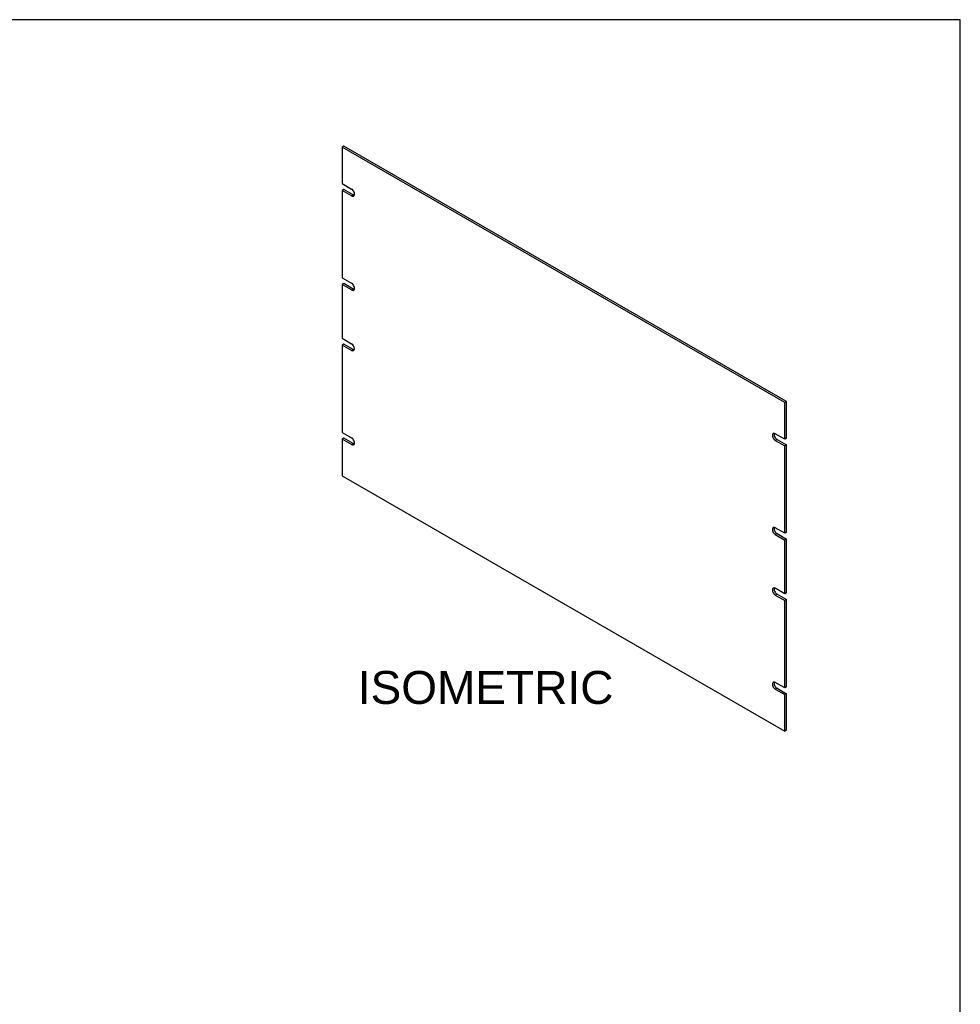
# Model space of a CAD drawing. Header units: inches. Extents: x 0 to 80, y 0 to 59.8.
# Tile 9 of 9: x 51.5 to 80, y 29.9 to 59.8. Entities that reach past the tile are written whole.
import ezdxf
from ezdxf.enums import TextEntityAlignment as Align

# ---------------------------------------------------------------- set-up
doc = ezdxf.new("R2010")
doc.units = ezdxf.units.IN
doc.header["$MEASUREMENT"] = 0
doc.layers.add('COM41760', color=7, linetype='Continuous')
doc.layers.add('Default', color=7, linetype='Continuous')
doc.styles.add('SEACAD_Arial', font='arial.ttf')

# ---------------------------------------------------------------- blocks, each defined once
blk = doc.blocks.new('SE4')
at = {"layer": 'COM41760', "color": 7, "linetype": 'Continuous'}
for p, q in [((61.289, 55.945), (61.238, 55.915)), ((74.673, 48.158), (61.238, 55.915)), ((61.238, 55.915), (61.238, 54.806)), ((74.724, 48.188), (61.289, 55.945)), ((61.238, 54.806), (61.525, 54.64)), ((61.289, 54.631), (61.238, 54.601)), ((61.238, 54.601), (61.238, 51.948)), ((61.525, 54.436), (61.238, 54.601)), ((61.576, 54.465), (61.289, 54.631)), ((61.576, 54.465), (61.525, 54.436)), ((61.238, 51.948), (61.525, 51.782)), ((61.289, 51.773), (61.238, 51.744)), ((61.238, 51.744), (61.238, 50.111)), ((61.525, 51.578), (61.238, 51.744)), ((61.576, 51.607), (61.289, 51.773)), ((61.576, 51.607), (61.525, 51.578)), ((61.238, 50.111), (61.526, 49.945)), ((61.289, 49.936), (61.238, 49.907)), ((61.577, 49.77), (61.289, 49.936)), ((61.238, 49.907), (61.238, 47.253)), ((61.526, 49.741), (61.238, 49.907)), ((61.577, 49.77), (61.526, 49.741)), ((74.724, 48.188), (74.673, 48.158)), ((74.673, 47.049), (74.673, 48.158)), ((74.724, 47.078), (74.724, 48.188)), ((61.238, 47.253), (61.525, 47.087)), ((61.289, 47.078), (61.238, 47.049)), ((61.238, 47.049), (61.238, 45.939)), ((61.525, 46.883), (61.238, 47.049)), ((61.576, 46.912), (61.289, 47.078)), ((74.673, 47.049), (74.386, 47.215)), ((74.437, 47.04), (74.386, 47.01)), ((74.386, 47.01), (74.673, 46.845)), ((74.437, 47.04), (74.724, 46.874)), ((74.724, 47.078), (74.673, 47.049)), ((61.576, 46.912), (61.525, 46.883)), ((74.724, 46.874), (74.673, 46.845)), ((74.673, 44.191), (74.673, 46.845)), ((74.724, 44.22), (74.724, 46.874)), ((61.238, 45.939), (74.673, 38.182)), ((74.673, 44.191), (74.386, 44.357)), ((74.437, 44.182), (74.386, 44.153)), ((74.386, 44.153), (74.673, 43.987)), ((74.437, 44.182), (74.724, 44.016)), ((74.724, 44.22), (74.673, 44.191)), ((74.724, 44.016), (74.673, 43.987)), ((74.673, 42.354), (74.673, 43.987)), ((74.724, 42.383), (74.724, 44.016)), ((74.673, 42.354), (74.386, 42.52)), ((74.437, 42.345), (74.386, 42.316)), ((74.386, 42.316), (74.673, 42.15)), ((74.437, 42.345), (74.724, 42.179)), ((74.724, 42.383), (74.673, 42.354)), ((74.724, 42.179), (74.673, 42.15)), ((74.673, 39.496), (74.673, 42.15)), ((74.724, 39.526), (74.724, 42.179)), ((74.673, 39.496), (74.386, 39.662)), ((74.437, 39.487), (74.386, 39.458)), ((74.386, 39.458), (74.673, 39.292)), ((74.437, 39.487), (74.724, 39.321)), ((74.724, 39.526), (74.673, 39.496)), ((74.724, 39.321), (74.673, 39.292)), ((74.673, 38.182), (74.673, 39.292)), ((74.724, 38.212), (74.724, 39.321)), ((74.724, 38.212), (74.673, 38.182))]:
    blk.add_line(p, q, dxfattribs=at)
for centre, major_axis, start_param, end_param in [((61.525, 54.538), (-0.062, 0.108), 2.356194, 5.497787), ((61.576, 54.567), (-0.062, 0.108), 2.356194, 2.722104), ((61.525, 51.68), (-0.062, 0.108), 2.356194, 5.497787), ((61.576, 51.709), (-0.062, 0.108), 2.356194, 2.722104), ((61.525, 49.843), (-0.062, 0.108), 2.360683, 5.493298), ((61.576, 49.872), (-0.062, 0.108), 2.360683, 2.722104), ((74.386, 47.112), (0.062, -0.108), 2.356194, 5.497787), ((61.525, 46.985), (-0.062, 0.108), 2.356194, 5.497787), ((74.437, 47.142), (0.062, -0.108), 3.561081, 5.497787), ((61.576, 47.014), (-0.062, 0.108), 2.356194, 2.722104), ((74.386, 44.255), (0.062, -0.108), 2.356194, 5.497787), ((74.437, 44.284), (0.062, -0.108), 3.561081, 5.497787), ((74.386, 42.418), (0.062, -0.108), 2.360683, 5.493298), ((74.437, 42.447), (0.062, -0.108), 3.561081, 5.493298), ((74.386, 39.56), (0.062, -0.108), 2.356194, 5.497787), ((74.437, 39.589), (0.062, -0.108), 3.561081, 5.497787)]:
    blk.add_ellipse(centre, major_axis=major_axis, ratio=0.57735, start_param=start_param, end_param=end_param, dxfattribs=at)

msp = doc.modelspace()

# ---------------------------------------------------------------- linework, layer by layer
at = {"layer": 'Default', "color": 7, "linetype": 'Continuous'}
for p, q in [((80, 59.783), (0, 59.783)), ((80, 0), (80, 59.783))]:
    msp.add_line(p, q, dxfattribs=at)

# ---------------------------------------------------------------- block references
at = {"layer": 'Default'}
msp.add_blockref('SE4', (0, 0), dxfattribs=at)

# ---------------------------------------------------------------- texts
at = {"layer": 'Default', "color": 7, "linetype": 'Continuous', "style": 'SEACAD_Arial'}
msp.add_text('ISOMETRIC', height=1, dxfattribs=at).set_placement((61.713, 40.011), align=Align.TOP_LEFT)

doc.saveas('drawing.dxf')
